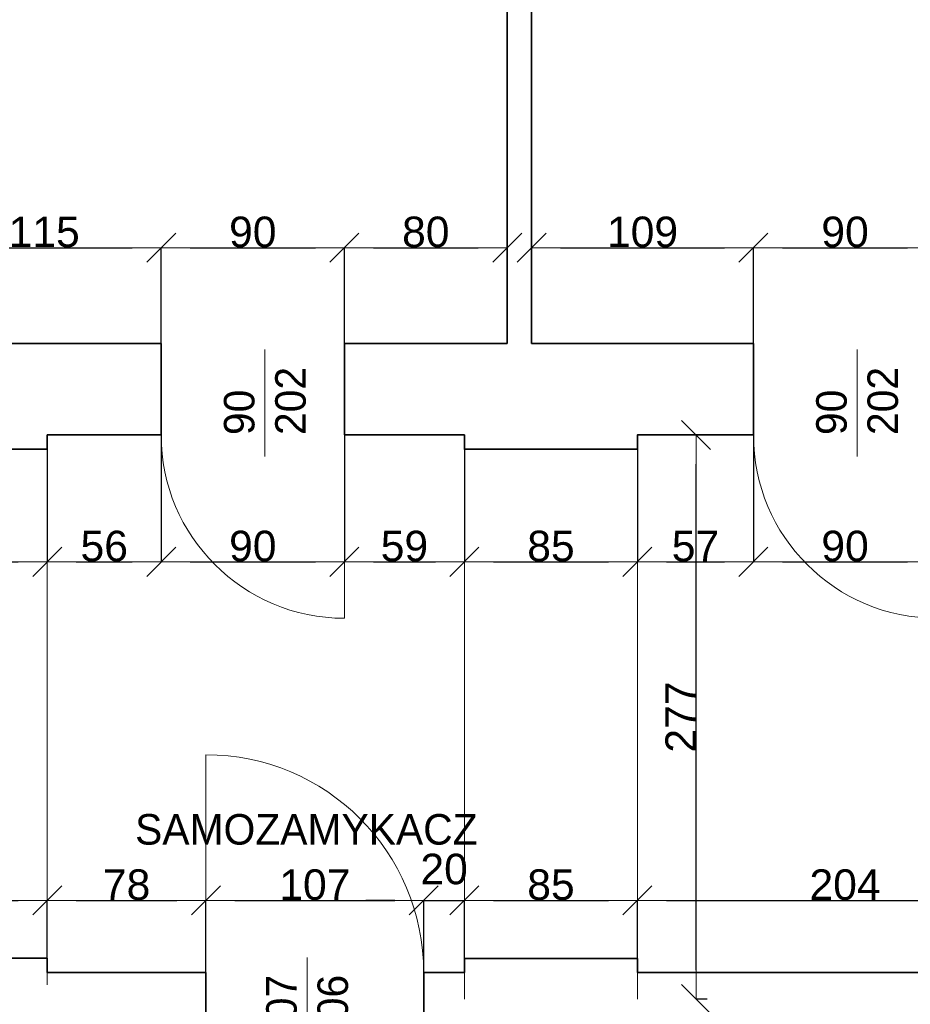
# Model space of a CAD drawing. Header units: metres. Extents: x 7506757 to 756746378, y 5735207 to 582114514.
# Tile 129 of 256: x 7700269 to 7704645, y 5830388 to 5835223. Entities that reach past the tile are written whole.
import ezdxf

# ---------------------------------------------------------------- set-up
doc = ezdxf.new("R2010")
doc.units = ezdxf.units.M
doc.header["$MEASUREMENT"] = 0
doc.header["$PDMODE"] = 2
doc.layers.get('0').update_dxf_attribs({"color": 250, "linetype": 'CONTINUOUS', "lineweight": 100, "plot": 0})
doc.layers.get('Defpoints').update_dxf_attribs({"linetype": 'CONTINUOUS'})
for name, color, linetype, lineweight in [('7 - linia widok1', 7, 'CONTINUOUS', 13), ('M_OCIANA6', 5, 'CONTINUOUS', 35), ('m_umeblowanie1', 7, 'CONTINUOUS', 13), ('opis1', 7, 'CONTINUOUS', 13), ('WYMIARY', 8, 'CONTINUOUS', 13)]:
    doc.layers.add(name, color=color, linetype=linetype, lineweight=lineweight)
doc.layers.add('PWYMIAR', color=7, linetype='CONTINUOUS')
doc.styles.add('GENERATED_STYLE_1', font='arial.ttf')
doc.styles.add('GENERATED_STYLE_2', font='txt')
doc.dimstyles.new('GENERATED_STYLE__1', dxfattribs={"dimtxt": 150, "dimasz": 142.5, "dimexe": 0.18, "dimexo": 0, "dimgap": 0.09, "dimtad": 1, "dimdec": 0, "dimlfac": 0.1, "dimzin": 0, "dimdsep": 46, "dimtxsty": 'GENERATED_STYLE_1', "dimblk": 'ARROWHEAD_6', "dimblk1": 'ARROWHEAD_6', "dimblk2": 'ARROWHEAD_6', "dimcen": 0.09, "dimclrd": 251, "dimclre": 251, "dimclrt": 7, "dimazin": 0, "dimtfac": 1, "dimtdec": 4, "dimtmove": 0, "dimatfit": 3, "dimfxl": 0, "dimtolj": 1, "dimtzin": 0, "dimarcsym": 0})
doc.dimstyles.new('GENERATED_STYLE__2', dxfattribs={"dimtxt": 150, "dimasz": 142.5, "dimexe": 0.18, "dimexo": 0, "dimgap": 0.09, "dimtad": 1, "dimtih": 1, "dimtoh": 1, "dimdec": 0, "dimlfac": 0.1, "dimzin": 0, "dimdsep": 46, "dimtxsty": 'GENERATED_STYLE_1', "dimblk": 'ARROWHEAD_6', "dimblk1": 'ARROWHEAD_6', "dimblk2": 'ARROWHEAD_6', "dimcen": 0.09, "dimclrd": 251, "dimclre": 251, "dimclrt": 7, "dimazin": 0, "dimtfac": 1, "dimtdec": 4, "dimtmove": 0, "dimatfit": 3, "dimfxl": 0, "dimtolj": 1, "dimtzin": 0, "dimarcsym": 0})
doc.dimstyles.new('GENERATED_STYLE__4', dxfattribs={"dimtxt": 150, "dimasz": 142.5, "dimexe": 0.18, "dimexo": 0, "dimgap": 0.09, "dimtad": 1, "dimtih": 1, "dimtoh": 1, "dimdec": 0, "dimlfac": 0.1, "dimzin": 0, "dimdsep": 46, "dimtxsty": 'GENERATED_STYLE_1', "dimblk": 'ARROWHEAD_6', "dimblk1": 'ARROWHEAD_6', "dimblk2": 'ARROWHEAD_6', "dimcen": 0.09, "dimclrd": 251, "dimclre": 251, "dimclrt": 7, "dimazin": 0, "dimtfac": 1, "dimtdec": 4, "dimtmove": 2, "dimatfit": 3, "dimfxl": 0, "dimtolj": 1, "dimtzin": 0, "dimarcsym": 0})

# ---------------------------------------------------------------- blocks, each defined once
blk = doc.blocks.new('ARROWHEAD_6')
at = {"color": 0, "linetype": 'Continuous', "lineweight": 0}
for p, q in [((-0.5, -0.5), (0.5, 0.5)), ((0, 0), (-1, 0))]:
    blk.add_line(p, q, dxfattribs=at)
blk = doc.blocks.new('*D5821')
at = {"layer": 'Defpoints', "color": 0, "linetype": 'Continuous', "transparency": 16777216}
for p in [(7700404.6, 5833184), (7699544.6, 5833114), (7700404.6, 5832561.2)]:
    blk.add_point(p, dxfattribs=at)
at = {"layer": 'PWYMIAR', "color": 251, "linetype": 'Continuous', "lineweight": -2, "transparency": 16777216}
for p, q in [((7700404.6, 5833184), (7700404.6, 5832561)), ((7699544.6, 5833114), (7699544.6, 5832561)), ((7699687.1, 5832561.2), (7700262.1, 5832561.2))]:
    blk.add_line(p, q, dxfattribs=at)
at = {"layer": 'PWYMIAR', "color": 251, "linetype": 'Continuous', "lineweight": -2, "transparency": 16777216, "xscale": 142.5, "yscale": 142.5, "zscale": 142.5, "rotation": 180}
blk.add_blockref('ARROWHEAD_6', (7699544.6, 5832561.2), dxfattribs=at)
at = {"layer": 'PWYMIAR', "color": 251, "linetype": 'Continuous', "lineweight": -2, "transparency": 16777216, "xscale": 142.5, "yscale": 142.5, "zscale": 142.5}
blk.add_blockref('ARROWHEAD_6', (7700404.6, 5832561.2), dxfattribs=at)
at = {"layer": 'PWYMIAR', "color": 7, "linetype": 'Continuous', "lineweight": 13, "transparency": 16777216, "insert": (7699974.6, 5832637.9), "char_height": 150, "attachment_point": 5, "style": 'GENERATED_STYLE_1'}
blk.add_mtext('\\A1;86', dxfattribs=at)
blk = doc.blocks.new('*D5822')
at = {"layer": 'Defpoints', "color": 0, "linetype": 'Continuous', "transparency": 16777216}
for p in [(7700404.6, 5833184), (7700964.6, 5833184), (7700964.6, 5832561.2)]:
    blk.add_point(p, dxfattribs=at)
at = {"layer": 'PWYMIAR', "color": 251, "linetype": 'Continuous', "lineweight": -2, "transparency": 16777216}
for p, q in [((7700404.6, 5833184), (7700404.6, 5832561)), ((7700964.6, 5833184), (7700964.6, 5832561)), ((7700547.1, 5832561.2), (7700822.1, 5832561.2))]:
    blk.add_line(p, q, dxfattribs=at)
at = {"layer": 'PWYMIAR', "color": 251, "linetype": 'Continuous', "lineweight": -2, "transparency": 16777216, "xscale": 142.5, "yscale": 142.5, "zscale": 142.5, "rotation": 180}
blk.add_blockref('ARROWHEAD_6', (7700404.6, 5832561.2), dxfattribs=at)
at = {"layer": 'PWYMIAR', "color": 251, "linetype": 'Continuous', "lineweight": -2, "transparency": 16777216, "xscale": 142.5, "yscale": 142.5, "zscale": 142.5}
blk.add_blockref('ARROWHEAD_6', (7700964.6, 5832561.2), dxfattribs=at)
at = {"layer": 'PWYMIAR', "color": 7, "linetype": 'Continuous', "lineweight": 13, "transparency": 16777216, "insert": (7700684.6, 5832637.9), "char_height": 150, "attachment_point": 5, "style": 'GENERATED_STYLE_1'}
blk.add_mtext('\\A1;56', dxfattribs=at)
blk = doc.blocks.new('*D5823')
at = {"layer": 'Defpoints', "color": 0, "linetype": 'Continuous', "transparency": 16777216}
for p in [(7700964.6, 5833184), (7701864.6, 5833184), (7701864.6, 5832561.2)]:
    blk.add_point(p, dxfattribs=at)
at = {"layer": 'PWYMIAR', "color": 251, "linetype": 'Continuous', "lineweight": -2, "transparency": 16777216}
for p, q in [((7700964.6, 5833184), (7700964.6, 5832561)), ((7701864.6, 5833184), (7701864.6, 5832561)), ((7701107.1, 5832561.2), (7701722.1, 5832561.2))]:
    blk.add_line(p, q, dxfattribs=at)
at = {"layer": 'PWYMIAR', "color": 251, "linetype": 'Continuous', "lineweight": -2, "transparency": 16777216, "xscale": 142.5, "yscale": 142.5, "zscale": 142.5, "rotation": 180}
blk.add_blockref('ARROWHEAD_6', (7700964.6, 5832561.2), dxfattribs=at)
at = {"layer": 'PWYMIAR', "color": 251, "linetype": 'Continuous', "lineweight": -2, "transparency": 16777216, "xscale": 142.5, "yscale": 142.5, "zscale": 142.5}
blk.add_blockref('ARROWHEAD_6', (7701864.6, 5832561.2), dxfattribs=at)
at = {"layer": 'PWYMIAR', "color": 7, "linetype": 'Continuous', "lineweight": 13, "transparency": 16777216, "insert": (7701414.6, 5832637.9), "char_height": 150, "attachment_point": 5, "style": 'GENERATED_STYLE_1'}
blk.add_mtext('\\A1;90', dxfattribs=at)
blk = doc.blocks.new('*D5824')
at = {"layer": 'Defpoints', "color": 0, "linetype": 'Continuous', "transparency": 16777216}
for p in [(7701864.6, 5833184), (7702454.6, 5833114), (7702454.6, 5832561.2)]:
    blk.add_point(p, dxfattribs=at)
at = {"layer": 'PWYMIAR', "color": 251, "linetype": 'Continuous', "lineweight": -2, "transparency": 16777216}
for p, q in [((7701864.6, 5833184), (7701864.6, 5832561)), ((7702454.6, 5833114), (7702454.6, 5832561)), ((7702007.1, 5832561.2), (7702312.1, 5832561.2))]:
    blk.add_line(p, q, dxfattribs=at)
at = {"layer": 'PWYMIAR', "color": 251, "linetype": 'Continuous', "lineweight": -2, "transparency": 16777216, "xscale": 142.5, "yscale": 142.5, "zscale": 142.5, "rotation": 180}
blk.add_blockref('ARROWHEAD_6', (7701864.6, 5832561.2), dxfattribs=at)
at = {"layer": 'PWYMIAR', "color": 251, "linetype": 'Continuous', "lineweight": -2, "transparency": 16777216, "xscale": 142.5, "yscale": 142.5, "zscale": 142.5}
blk.add_blockref('ARROWHEAD_6', (7702454.6, 5832561.2), dxfattribs=at)
at = {"layer": 'PWYMIAR', "color": 7, "linetype": 'Continuous', "lineweight": 13, "transparency": 16777216, "insert": (7702159.6, 5832637.9), "char_height": 150, "attachment_point": 5, "style": 'GENERATED_STYLE_1'}
blk.add_mtext('\\A1;59', dxfattribs=at)
blk = doc.blocks.new('*D5825')
at = {"layer": 'Defpoints', "color": 0, "linetype": 'Continuous', "transparency": 16777216}
for p in [(7703304.6, 5833184), (7702454.6, 5833114), (7703304.6, 5832561.2)]:
    blk.add_point(p, dxfattribs=at)
at = {"layer": 'PWYMIAR', "color": 251, "linetype": 'Continuous', "lineweight": -2, "transparency": 16777216}
for p, q in [((7703304.6, 5833184), (7703304.6, 5832561)), ((7702454.6, 5833114), (7702454.6, 5832561)), ((7702597.1, 5832561.2), (7703162.1, 5832561.2))]:
    blk.add_line(p, q, dxfattribs=at)
at = {"layer": 'PWYMIAR', "color": 251, "linetype": 'Continuous', "lineweight": -2, "transparency": 16777216, "xscale": 142.5, "yscale": 142.5, "zscale": 142.5, "rotation": 180}
blk.add_blockref('ARROWHEAD_6', (7702454.6, 5832561.2), dxfattribs=at)
at = {"layer": 'PWYMIAR', "color": 251, "linetype": 'Continuous', "lineweight": -2, "transparency": 16777216, "xscale": 142.5, "yscale": 142.5, "zscale": 142.5}
blk.add_blockref('ARROWHEAD_6', (7703304.6, 5832561.2), dxfattribs=at)
at = {"layer": 'PWYMIAR', "color": 7, "linetype": 'Continuous', "lineweight": 13, "transparency": 16777216, "insert": (7702879.6, 5832637.9), "char_height": 150, "attachment_point": 5, "style": 'GENERATED_STYLE_1'}
blk.add_mtext('\\A1;85', dxfattribs=at)
blk = doc.blocks.new('*D5826')
at = {"layer": 'Defpoints', "color": 0, "linetype": 'Continuous', "transparency": 16777216}
for p in [(7703304.6, 5833184), (7703874.6, 5833184), (7703874.6, 5832561.2)]:
    blk.add_point(p, dxfattribs=at)
at = {"layer": 'PWYMIAR', "color": 251, "linetype": 'Continuous', "lineweight": -2, "transparency": 16777216}
for p, q in [((7703304.6, 5833184), (7703304.6, 5832561)), ((7703874.6, 5833184), (7703874.6, 5832561)), ((7703447.1, 5832561.2), (7703732.1, 5832561.2))]:
    blk.add_line(p, q, dxfattribs=at)
at = {"layer": 'PWYMIAR', "color": 251, "linetype": 'Continuous', "lineweight": -2, "transparency": 16777216, "xscale": 142.5, "yscale": 142.5, "zscale": 142.5, "rotation": 180}
blk.add_blockref('ARROWHEAD_6', (7703304.6, 5832561.2), dxfattribs=at)
at = {"layer": 'PWYMIAR', "color": 251, "linetype": 'Continuous', "lineweight": -2, "transparency": 16777216, "xscale": 142.5, "yscale": 142.5, "zscale": 142.5}
blk.add_blockref('ARROWHEAD_6', (7703874.6, 5832561.2), dxfattribs=at)
at = {"layer": 'PWYMIAR', "color": 7, "linetype": 'Continuous', "lineweight": 13, "transparency": 16777216, "insert": (7703589.6, 5832637.6), "char_height": 150, "attachment_point": 5, "style": 'GENERATED_STYLE_1'}
blk.add_mtext('\\A1;57', dxfattribs=at)
blk = doc.blocks.new('*D5827')
at = {"layer": 'Defpoints', "color": 0, "linetype": 'Continuous', "transparency": 16777216}
for p in [(7703874.6, 5833184), (7704774.6, 5833184), (7704774.6, 5832561.2)]:
    blk.add_point(p, dxfattribs=at)
at = {"layer": 'PWYMIAR', "color": 251, "linetype": 'Continuous', "lineweight": -2, "transparency": 16777216}
for p, q in [((7703874.6, 5833184), (7703874.6, 5832561)), ((7704774.6, 5833184), (7704774.6, 5832561)), ((7704017.1, 5832561.2), (7704632.1, 5832561.2))]:
    blk.add_line(p, q, dxfattribs=at)
at = {"layer": 'PWYMIAR', "color": 251, "linetype": 'Continuous', "lineweight": -2, "transparency": 16777216, "xscale": 142.5, "yscale": 142.5, "zscale": 142.5, "rotation": 180}
blk.add_blockref('ARROWHEAD_6', (7703874.6, 5832561.2), dxfattribs=at)
at = {"layer": 'PWYMIAR', "color": 251, "linetype": 'Continuous', "lineweight": -2, "transparency": 16777216, "xscale": 142.5, "yscale": 142.5, "zscale": 142.5}
blk.add_blockref('ARROWHEAD_6', (7704774.6, 5832561.2), dxfattribs=at)
at = {"layer": 'PWYMIAR', "color": 7, "linetype": 'Continuous', "lineweight": 13, "transparency": 16777216, "insert": (7704324.6, 5832637.9), "char_height": 150, "attachment_point": 5, "style": 'GENERATED_STYLE_1'}
blk.add_mtext('\\A1;90', dxfattribs=at)
blk = doc.blocks.new('*D5868')
at = {"layer": 'Defpoints', "color": 0, "linetype": 'Continuous', "transparency": 16777216}
for p in [(7700964.6, 5834103.7), (7699814.6, 5833634), (7700964.6, 5833634)]:
    blk.add_point(p, dxfattribs=at)
at = {"layer": 'PWYMIAR', "color": 251, "linetype": 'Continuous', "lineweight": -2, "transparency": 16777216}
for p, q in [((7699814.6, 5833634), (7699814.6, 5834103.9)), ((7699957.1, 5834103.7), (7700822.1, 5834103.7)), ((7700964.6, 5833634), (7700964.6, 5834103.9))]:
    blk.add_line(p, q, dxfattribs=at)
at = {"layer": 'PWYMIAR', "color": 251, "linetype": 'Continuous', "lineweight": -2, "transparency": 16777216, "xscale": 142.5, "yscale": 142.5, "zscale": 142.5, "rotation": 180}
blk.add_blockref('ARROWHEAD_6', (7699814.6, 5834103.7), dxfattribs=at)
at = {"layer": 'PWYMIAR', "color": 251, "linetype": 'Continuous', "lineweight": -2, "transparency": 16777216, "xscale": 142.5, "yscale": 142.5, "zscale": 142.5}
blk.add_blockref('ARROWHEAD_6', (7700964.6, 5834103.7), dxfattribs=at)
at = {"layer": 'PWYMIAR', "color": 7, "linetype": 'Continuous', "lineweight": 13, "transparency": 16777216, "insert": (7700389.6, 5834180.4), "char_height": 150, "attachment_point": 5, "style": 'GENERATED_STYLE_1'}
blk.add_mtext('\\A1;115', dxfattribs=at)
blk = doc.blocks.new('*D5869')
at = {"layer": 'Defpoints', "color": 0, "linetype": 'Continuous', "transparency": 16777216}
for p in [(7701864.6, 5834103.7), (7700964.6, 5833634), (7701864.6, 5833634)]:
    blk.add_point(p, dxfattribs=at)
at = {"layer": 'PWYMIAR', "color": 251, "linetype": 'Continuous', "lineweight": -2, "transparency": 16777216}
for p, q in [((7700964.6, 5833634), (7700964.6, 5834103.9)), ((7701107.1, 5834103.7), (7701722.1, 5834103.7)), ((7701864.6, 5833634), (7701864.6, 5834103.9))]:
    blk.add_line(p, q, dxfattribs=at)
at = {"layer": 'PWYMIAR', "color": 251, "linetype": 'Continuous', "lineweight": -2, "transparency": 16777216, "xscale": 142.5, "yscale": 142.5, "zscale": 142.5, "rotation": 180}
blk.add_blockref('ARROWHEAD_6', (7700964.6, 5834103.7), dxfattribs=at)
at = {"layer": 'PWYMIAR', "color": 251, "linetype": 'Continuous', "lineweight": -2, "transparency": 16777216, "xscale": 142.5, "yscale": 142.5, "zscale": 142.5}
blk.add_blockref('ARROWHEAD_6', (7701864.6, 5834103.7), dxfattribs=at)
at = {"layer": 'PWYMIAR', "color": 7, "linetype": 'Continuous', "lineweight": 13, "transparency": 16777216, "insert": (7701414.6, 5834180.4), "char_height": 150, "attachment_point": 5, "style": 'GENERATED_STYLE_1'}
blk.add_mtext('\\A1;90', dxfattribs=at)
blk = doc.blocks.new('*D5870')
at = {"layer": 'Defpoints', "color": 0, "linetype": 'Continuous', "transparency": 16777216}
for p in [(7702664.6, 5834103.7), (7701864.6, 5833634), (7702664.6, 5833634)]:
    blk.add_point(p, dxfattribs=at)
at = {"layer": 'PWYMIAR', "color": 251, "linetype": 'Continuous', "lineweight": -2, "transparency": 16777216}
for p, q in [((7701864.6, 5833634), (7701864.6, 5834103.9)), ((7702007.1, 5834103.7), (7702522.1, 5834103.7)), ((7702664.6, 5833634), (7702664.6, 5834103.9))]:
    blk.add_line(p, q, dxfattribs=at)
at = {"layer": 'PWYMIAR', "color": 251, "linetype": 'Continuous', "lineweight": -2, "transparency": 16777216, "xscale": 142.5, "yscale": 142.5, "zscale": 142.5, "rotation": 180}
blk.add_blockref('ARROWHEAD_6', (7701864.6, 5834103.7), dxfattribs=at)
at = {"layer": 'PWYMIAR', "color": 251, "linetype": 'Continuous', "lineweight": -2, "transparency": 16777216, "xscale": 142.5, "yscale": 142.5, "zscale": 142.5}
blk.add_blockref('ARROWHEAD_6', (7702664.6, 5834103.7), dxfattribs=at)
at = {"layer": 'PWYMIAR', "color": 7, "linetype": 'Continuous', "lineweight": 13, "transparency": 16777216, "insert": (7702264.6, 5834180.4), "char_height": 150, "attachment_point": 5, "style": 'GENERATED_STYLE_1'}
blk.add_mtext('\\A1;80', dxfattribs=at)
blk = doc.blocks.new('*D5871')
at = {"layer": 'Defpoints', "color": 0, "linetype": 'Continuous', "transparency": 16777216}
for p in [(7703874.6, 5834103.7), (7702784.6, 5833634), (7703874.6, 5833634)]:
    blk.add_point(p, dxfattribs=at)
at = {"layer": 'PWYMIAR', "color": 251, "linetype": 'Continuous', "lineweight": -2, "transparency": 16777216}
for p, q in [((7702784.6, 5833634), (7702784.6, 5834103.9)), ((7702927.1, 5834103.7), (7703732.1, 5834103.7)), ((7703874.6, 5833634), (7703874.6, 5834103.9))]:
    blk.add_line(p, q, dxfattribs=at)
at = {"layer": 'PWYMIAR', "color": 251, "linetype": 'Continuous', "lineweight": -2, "transparency": 16777216, "xscale": 142.5, "yscale": 142.5, "zscale": 142.5, "rotation": 180}
blk.add_blockref('ARROWHEAD_6', (7702784.6, 5834103.7), dxfattribs=at)
at = {"layer": 'PWYMIAR', "color": 251, "linetype": 'Continuous', "lineweight": -2, "transparency": 16777216, "xscale": 142.5, "yscale": 142.5, "zscale": 142.5}
blk.add_blockref('ARROWHEAD_6', (7703874.6, 5834103.7), dxfattribs=at)
at = {"layer": 'PWYMIAR', "color": 7, "linetype": 'Continuous', "lineweight": 13, "transparency": 16777216, "insert": (7703329.6, 5834180.4), "char_height": 150, "attachment_point": 5, "style": 'GENERATED_STYLE_1'}
blk.add_mtext('\\A1;109', dxfattribs=at)
blk = doc.blocks.new('*D5872')
at = {"layer": 'Defpoints', "color": 0, "linetype": 'Continuous', "transparency": 16777216}
for p in [(7704774.6, 5834103.7), (7703874.6, 5833634), (7704774.6, 5833634)]:
    blk.add_point(p, dxfattribs=at)
at = {"layer": 'PWYMIAR', "color": 251, "linetype": 'Continuous', "lineweight": -2, "transparency": 16777216}
for p, q in [((7703874.6, 5833634), (7703874.6, 5834103.9)), ((7704017.1, 5834103.7), (7704632.1, 5834103.7)), ((7704774.6, 5833634), (7704774.6, 5834103.9))]:
    blk.add_line(p, q, dxfattribs=at)
at = {"layer": 'PWYMIAR', "color": 251, "linetype": 'Continuous', "lineweight": -2, "transparency": 16777216, "xscale": 142.5, "yscale": 142.5, "zscale": 142.5, "rotation": 180}
blk.add_blockref('ARROWHEAD_6', (7703874.6, 5834103.7), dxfattribs=at)
at = {"layer": 'PWYMIAR', "color": 251, "linetype": 'Continuous', "lineweight": -2, "transparency": 16777216, "xscale": 142.5, "yscale": 142.5, "zscale": 142.5}
blk.add_blockref('ARROWHEAD_6', (7704774.6, 5834103.7), dxfattribs=at)
at = {"layer": 'PWYMIAR', "color": 7, "linetype": 'Continuous', "lineweight": 13, "transparency": 16777216, "insert": (7704324.6, 5834180.4), "char_height": 150, "attachment_point": 5, "style": 'GENERATED_STYLE_1'}
blk.add_mtext('\\A1;90', dxfattribs=at)
blk = doc.blocks.new('*D5959')
at = {"layer": 'Defpoints', "color": 0, "linetype": 'Continuous', "transparency": 16777216}
for p in [(7700404.6, 5830898.4), (7699544.6, 5830614.6), (7700404.6, 5830614.6)]:
    blk.add_point(p, dxfattribs=at)
at = {"layer": 'PWYMIAR', "color": 251, "linetype": 'Continuous', "lineweight": -2, "transparency": 16777216}
for p, q in [((7699544.6, 5830614.6), (7699544.6, 5830898.6)), ((7699687.1, 5830898.4), (7700262.1, 5830898.4)), ((7700404.6, 5830614.6), (7700404.6, 5830898.6))]:
    blk.add_line(p, q, dxfattribs=at)
at = {"layer": 'PWYMIAR', "color": 251, "linetype": 'Continuous', "lineweight": -2, "transparency": 16777216, "xscale": 142.5, "yscale": 142.5, "zscale": 142.5, "rotation": 180}
blk.add_blockref('ARROWHEAD_6', (7699544.6, 5830898.4), dxfattribs=at)
at = {"layer": 'PWYMIAR', "color": 251, "linetype": 'Continuous', "lineweight": -2, "transparency": 16777216, "xscale": 142.5, "yscale": 142.5, "zscale": 142.5}
blk.add_blockref('ARROWHEAD_6', (7700404.6, 5830898.4), dxfattribs=at)
at = {"layer": 'PWYMIAR', "color": 7, "linetype": 'Continuous', "lineweight": 13, "transparency": 16777216, "insert": (7699974.6, 5830975.1), "char_height": 150, "attachment_point": 5, "style": 'GENERATED_STYLE_1'}
blk.add_mtext('\\A1;86', dxfattribs=at)
blk = doc.blocks.new('*D5960')
at = {"layer": 'Defpoints', "color": 0, "linetype": 'Continuous', "transparency": 16777216}
for p in [(7701184.6, 5830898.4), (7700404.6, 5830614.6), (7701184.6, 5830544)]:
    blk.add_point(p, dxfattribs=at)
at = {"layer": 'PWYMIAR', "color": 251, "linetype": 'Continuous', "lineweight": -2, "transparency": 16777216}
for p, q in [((7700404.6, 5830614.6), (7700404.6, 5830898.6)), ((7700547.1, 5830898.4), (7701042.1, 5830898.4)), ((7701184.6, 5830544), (7701184.6, 5830898.6))]:
    blk.add_line(p, q, dxfattribs=at)
at = {"layer": 'PWYMIAR', "color": 251, "linetype": 'Continuous', "lineweight": -2, "transparency": 16777216, "xscale": 142.5, "yscale": 142.5, "zscale": 142.5, "rotation": 180}
blk.add_blockref('ARROWHEAD_6', (7700404.6, 5830898.4), dxfattribs=at)
at = {"layer": 'PWYMIAR', "color": 251, "linetype": 'Continuous', "lineweight": -2, "transparency": 16777216, "xscale": 142.5, "yscale": 142.5, "zscale": 142.5}
blk.add_blockref('ARROWHEAD_6', (7701184.6, 5830898.4), dxfattribs=at)
at = {"layer": 'PWYMIAR', "color": 7, "linetype": 'Continuous', "lineweight": 13, "transparency": 16777216, "insert": (7700794.6, 5830975.1), "char_height": 150, "attachment_point": 5, "style": 'GENERATED_STYLE_1'}
blk.add_mtext('\\A1;78', dxfattribs=at)
blk = doc.blocks.new('*D5961')
at = {"layer": 'Defpoints', "color": 0, "linetype": 'Continuous', "transparency": 16777216}
for p in [(7702254.6, 5830898.4), (7701184.6, 5830544), (7702254.6, 5830544)]:
    blk.add_point(p, dxfattribs=at)
at = {"layer": 'PWYMIAR', "color": 251, "linetype": 'Continuous', "lineweight": -2, "transparency": 16777216}
for p, q in [((7701184.6, 5830544), (7701184.6, 5830898.6)), ((7701327.1, 5830898.4), (7702112.1, 5830898.4)), ((7702254.6, 5830544), (7702254.6, 5830898.6))]:
    blk.add_line(p, q, dxfattribs=at)
at = {"layer": 'PWYMIAR', "color": 251, "linetype": 'Continuous', "lineweight": -2, "transparency": 16777216, "xscale": 142.5, "yscale": 142.5, "zscale": 142.5, "rotation": 180}
blk.add_blockref('ARROWHEAD_6', (7701184.6, 5830898.4), dxfattribs=at)
at = {"layer": 'PWYMIAR', "color": 251, "linetype": 'Continuous', "lineweight": -2, "transparency": 16777216, "xscale": 142.5, "yscale": 142.5, "zscale": 142.5}
blk.add_blockref('ARROWHEAD_6', (7702254.6, 5830898.4), dxfattribs=at)
at = {"layer": 'PWYMIAR', "color": 7, "linetype": 'Continuous', "lineweight": 13, "transparency": 16777216, "insert": (7701719.6, 5830975.1), "char_height": 150, "attachment_point": 5, "style": 'GENERATED_STYLE_1'}
blk.add_mtext('\\A1;107', dxfattribs=at)
blk = doc.blocks.new('*D5962')
at = {"layer": 'Defpoints', "color": 0, "linetype": 'Continuous', "transparency": 16777216}
for p in [(7702454.6, 5830898.4), (7702454.6, 5830614), (7702254.6, 5830544)]:
    blk.add_point(p, dxfattribs=at)
at = {"layer": 'PWYMIAR', "color": 251, "linetype": 'Continuous', "lineweight": -2, "transparency": 16777216}
for p, q in [((7702112.1, 5830898.4), (7701969.6, 5830898.4)), ((7702254.6, 5830544), (7702254.6, 5830898.6)), ((7702254.6, 5830898.4), (7702454.6, 5830898.4)), ((7702454.6, 5830614), (7702454.6, 5830898.6)), ((7702597.1, 5830898.4), (7702739.6, 5830898.4))]:
    blk.add_line(p, q, dxfattribs=at)
at = {"layer": 'PWYMIAR', "color": 251, "linetype": 'Continuous', "lineweight": -2, "transparency": 16777216, "xscale": 142.5, "yscale": 142.5, "zscale": 142.5}
blk.add_blockref('ARROWHEAD_6', (7702254.6, 5830898.4), dxfattribs=at)
at = {"layer": 'PWYMIAR', "color": 251, "linetype": 'Continuous', "lineweight": -2, "transparency": 16777216, "xscale": 142.5, "yscale": 142.5, "zscale": 142.5, "rotation": 180}
blk.add_blockref('ARROWHEAD_6', (7702454.6, 5830898.4), dxfattribs=at)
at = {"layer": 'PWYMIAR', "color": 7, "linetype": 'Continuous', "lineweight": 13, "transparency": 16777216, "insert": (7702354.6, 5831051.8), "char_height": 150, "attachment_point": 5, "style": 'GENERATED_STYLE_1'}
blk.add_mtext('\\A1;20', dxfattribs=at)
blk = doc.blocks.new('*D5963')
at = {"layer": 'Defpoints', "color": 0, "linetype": 'Continuous', "transparency": 16777216}
for p in [(7703304.6, 5830898.4), (7702454.6, 5830614), (7703304.6, 5830614)]:
    blk.add_point(p, dxfattribs=at)
at = {"layer": 'PWYMIAR', "color": 251, "linetype": 'Continuous', "lineweight": -2, "transparency": 16777216}
for p, q in [((7702454.6, 5830614), (7702454.6, 5830898.6)), ((7702597.1, 5830898.4), (7703162.1, 5830898.4)), ((7703304.6, 5830614), (7703304.6, 5830898.6))]:
    blk.add_line(p, q, dxfattribs=at)
at = {"layer": 'PWYMIAR', "color": 251, "linetype": 'Continuous', "lineweight": -2, "transparency": 16777216, "xscale": 142.5, "yscale": 142.5, "zscale": 142.5, "rotation": 180}
blk.add_blockref('ARROWHEAD_6', (7702454.6, 5830898.4), dxfattribs=at)
at = {"layer": 'PWYMIAR', "color": 251, "linetype": 'Continuous', "lineweight": -2, "transparency": 16777216, "xscale": 142.5, "yscale": 142.5, "zscale": 142.5}
blk.add_blockref('ARROWHEAD_6', (7703304.6, 5830898.4), dxfattribs=at)
at = {"layer": 'PWYMIAR', "color": 7, "linetype": 'Continuous', "lineweight": 13, "transparency": 16777216, "insert": (7702879.6, 5830975.1), "char_height": 150, "attachment_point": 5, "style": 'GENERATED_STYLE_1'}
blk.add_mtext('\\A1;85', dxfattribs=at)
blk = doc.blocks.new('*D5964')
at = {"layer": 'Defpoints', "color": 0, "linetype": 'Continuous', "transparency": 16777216}
for p in [(7705344.6, 5830898.4), (7703304.6, 5830614), (7705344.6, 5830414)]:
    blk.add_point(p, dxfattribs=at)
at = {"layer": 'PWYMIAR', "color": 251, "linetype": 'Continuous', "lineweight": -2, "transparency": 16777216}
for p, q in [((7703304.6, 5830614), (7703304.6, 5830898.6)), ((7703447.1, 5830898.4), (7705202.1, 5830898.4)), ((7705344.6, 5830414), (7705344.6, 5830898.6))]:
    blk.add_line(p, q, dxfattribs=at)
at = {"layer": 'PWYMIAR', "color": 251, "linetype": 'Continuous', "lineweight": -2, "transparency": 16777216, "xscale": 142.5, "yscale": 142.5, "zscale": 142.5, "rotation": 180}
blk.add_blockref('ARROWHEAD_6', (7703304.6, 5830898.4), dxfattribs=at)
at = {"layer": 'PWYMIAR', "color": 251, "linetype": 'Continuous', "lineweight": -2, "transparency": 16777216, "xscale": 142.5, "yscale": 142.5, "zscale": 142.5}
blk.add_blockref('ARROWHEAD_6', (7705344.6, 5830898.4), dxfattribs=at)
at = {"layer": 'PWYMIAR', "color": 7, "linetype": 'Continuous', "lineweight": 13, "transparency": 16777216, "insert": (7704324.6, 5830975.1), "char_height": 150, "attachment_point": 5, "style": 'GENERATED_STYLE_1'}
blk.add_mtext('\\A1;204', dxfattribs=at)
blk = doc.blocks.new('*D5981')
at = {"layer": 'Defpoints', "color": 0, "linetype": 'Continuous', "transparency": 16777216}
for p in [(7703516.4, 5833184), (7703592.4, 5833184), (7703647.6, 5830414)]:
    blk.add_point(p, dxfattribs=at)
at = {"layer": 'PWYMIAR', "color": 251, "linetype": 'Continuous', "lineweight": -2, "transparency": 16777216}
for p, q in [((7703516.4, 5833184), (7703592.6, 5833184)), ((7703592.4, 5830556.5), (7703592.4, 5833041.5)), ((7703647.6, 5830414), (7703592.2, 5830414))]:
    blk.add_line(p, q, dxfattribs=at)
at = {"layer": 'PWYMIAR', "color": 251, "linetype": 'Continuous', "lineweight": -2, "transparency": 16777216, "xscale": 142.5, "yscale": 142.5, "zscale": 142.5}
for p, rotation in [((7703592.4, 5833184), 90), ((7703592.4, 5830414), 270)]:
    blk.add_blockref('ARROWHEAD_6', p, dxfattribs=dict(at, rotation=rotation))
at = {"layer": 'PWYMIAR', "color": 7, "linetype": 'Continuous', "lineweight": 13, "transparency": 16777216, "insert": (7703517, 5831799), "char_height": 150, "attachment_point": 5, "rotation": 90, "style": 'GENERATED_STYLE_1'}
blk.add_mtext('\\A1;277', dxfattribs=at)

msp = doc.modelspace()

# ---------------------------------------------------------------- linework, layer by layer
at = {"layer": '7 - linia widok1', "linetype": 'Continuous'}
for p, q in [((7701473.5, 5833603.6), (7701473.5, 5833079.1)), ((7704383.5, 5833603.6), (7704383.5, 5833079.1)), ((7701681, 5830618.5), (7701681, 5830094))]:
    msp.add_line(p, q, dxfattribs=at)
at = {"layer": 'M_OCIANA6', "linetype": 'Continuous'}
for p, q in [((7702664.6, 5837774), (7702664.6, 5833634)), ((7702784.6, 5837774), (7702784.6, 5833634)), ((7699814.6, 5833634), (7700964.6, 5833634)), ((7700964.6, 5833634), (7700964.6, 5833184)), ((7701864.6, 5833634), (7701864.6, 5833184)), ((7701864.6, 5833634), (7702664.6, 5833634)), ((7702784.6, 5833634), (7703874.6, 5833634)), ((7703874.6, 5833634), (7703874.6, 5833184)), ((7700964.6, 5833184), (7700404.6, 5833184)), ((7700404.6, 5833184), (7700404.6, 5833114)), ((7700404.6, 5833114), (7699544.6, 5833114)), ((7700404.6, 5830614.6), (7699544.6, 5830614.6)), ((7700404.6, 5830614.6), (7700404.6, 5830544)), ((7702454.6, 5830544), (7702454.6, 5830614)), ((7702454.6, 5830614), (7703304.6, 5830614)), ((7703304.6, 5830614), (7703304.6, 5830544)), ((7700404.6, 5830544), (7701184.6, 5830544)), ((7701184.6, 5830094), (7701184.6, 5830544)), ((7702254.6, 5830094), (7702254.6, 5830544)), ((7702254.6, 5830544), (7702454.6, 5830544)), ((7703304.6, 5830544), (7705344.6, 5830544))]:
    msp.add_line(p, q, dxfattribs=at)
at = {"layer": 'M_OCIANA6', "linetype": 'Continuous', "flags": 128}
msp.add_lwpolyline([(7703874.6, 5833184), (7703304.6, 5833184), (7703304.6, 5833114), (7702454.6, 5833114), (7702454.6, 5833184), (7701864.6, 5833184)], dxfattribs=at)
at = {"layer": 'm_umeblowanie1', "linetype": 'Continuous'}
for p, q in [((7701864.6, 5833184), (7701864.6, 5832284)), ((7701184.6, 5830544), (7701184.6, 5831614))]:
    msp.add_line(p, q, dxfattribs=at)
at = {"layer": 'm_umeblowanie1'}
for p, q in [((7700404.6, 5833114), (7700404.6, 5830484.6)), ((7702454.6, 5833114), (7702454.6, 5830414)), ((7703304.6, 5833114), (7703304.6, 5830414))]:
    msp.add_line(p, q, dxfattribs=at)
at = {"layer": 'm_umeblowanie1', "linetype": 'Continuous'}
for centre, radius, start, end in [((7701864.6, 5833184), 900, 180, 270), ((7704774.6, 5833184), 900, 180, 270), ((7701184.6, 5830544), 1070, 0, 90)]:
    msp.add_arc(centre, radius, start, end, dxfattribs=at)

# ---------------------------------------------------------------- texts
at = {"layer": 'opis1', "linetype": 'Continuous', "char_height": 150, "width": 563.056, "attachment_point": 1, "rotation": 90, "line_spacing_factor": 1.007581, "style": 'GENERATED_STYLE_2'}
for s, insert in [('{90\\P202}', (7701272.7, 5833183.6)), ('{90\\P202}', (7704182.7, 5833183.6)), ('{107\\P206}', (7701480.3, 5830198.5))]:
    msp.add_mtext(s, dxfattribs=dict(at, insert=insert))
at = {"layer": 'WYMIARY', "color": 11, "linetype": 'ByBlock', "lineweight": 18, "true_color": 0xf57f8e, "insert": (7700836.3, 5831322.6), "char_height": 150, "attachment_point": 1, "style": 'GENERATED_STYLE_2'}
msp.add_mtext('SAMOZAMYKACZ', dxfattribs=at)

# ---------------------------------------------------------------- dimensions: what is measured, and where the dimension line sits
at = {"layer": 'PWYMIAR', "color": 251, "linetype": 'Continuous', "lineweight": 13}
for base, p1, p2, dimstyle, picture, middle in [((7700964.6, 5834103.7), (7699814.6, 5833634), (7700964.6, 5833634), 'GENERATED_STYLE__2', '*D5868', (7700389.6, 5834180.4)), ((7701864.6, 5834103.7), (7700964.6, 5833634), (7701864.6, 5833634), 'GENERATED_STYLE__2', '*D5869', (7701414.6, 5834180.4)), ((7702664.6, 5834103.7), (7701864.6, 5833634), (7702664.6, 5833634), 'GENERATED_STYLE__2', '*D5870', (7702264.6, 5834180.4)), ((7703874.6, 5834103.7), (7702784.6, 5833634), (7703874.6, 5833634), 'GENERATED_STYLE__2', '*D5871', (7703329.6, 5834180.4)), ((7704774.6, 5834103.7), (7703874.6, 5833634), (7704774.6, 5833634), 'GENERATED_STYLE__2', '*D5872', (7704324.6, 5834180.4)), ((7700404.6, 5832561.2), (7699544.6, 5833114), (7700404.6, 5833184), 'GENERATED_STYLE__2', '*D5821', (7699974.6, 5832637.9)), ((7700964.6, 5832561.2), (7700404.6, 5833184), (7700964.6, 5833184), 'GENERATED_STYLE__2', '*D5822', (7700684.6, 5832637.9)), ((7701864.6, 5832561.2), (7700964.6, 5833184), (7701864.6, 5833184), 'GENERATED_STYLE__2', '*D5823', (7701414.6, 5832637.9)), ((7702454.6, 5832561.2), (7701864.6, 5833184), (7702454.6, 5833114), 'GENERATED_STYLE__2', '*D5824', (7702159.6, 5832637.9)), ((7703304.6, 5832561.2), (7702454.6, 5833114), (7703304.6, 5833184), 'GENERATED_STYLE__2', '*D5825', (7702879.6, 5832637.9)), ((7703874.6, 5832561.2), (7703304.6, 5833184), (7703874.6, 5833184), 'GENERATED_STYLE__2', '*D5826', (7703589.6, 5832637.6)), ((7704774.6, 5832561.2), (7703874.6, 5833184), (7704774.6, 5833184), 'GENERATED_STYLE__2', '*D5827', (7704324.6, 5832637.9)), ((7702454.6, 5830898.4), (7702254.6, 5830544), (7702454.6, 5830614), 'GENERATED_STYLE__4', '*D5962', (7702354.6, 5831051.8)), ((7700404.6, 5830898.4), (7699544.6, 5830614.6), (7700404.6, 5830614.6), 'GENERATED_STYLE__2', '*D5959', (7699974.6, 5830975.1)), ((7701184.6, 5830898.4), (7700404.6, 5830614.6), (7701184.6, 5830544), 'GENERATED_STYLE__2', '*D5960', (7700794.6, 5830975.1)), ((7702254.6, 5830898.4), (7701184.6, 5830544), (7702254.6, 5830544), 'GENERATED_STYLE__2', '*D5961', (7701719.6, 5830975.1)), ((7703304.6, 5830898.4), (7702454.6, 5830614), (7703304.6, 5830614), 'GENERATED_STYLE__2', '*D5963', (7702879.6, 5830975.1)), ((7705344.6, 5830898.4), (7703304.6, 5830614), (7705344.6, 5830414), 'GENERATED_STYLE__2', '*D5964', (7704324.6, 5830975.1))]:
    dim = msp.add_linear_dim(base=base, p1=p1, p2=p2, dimstyle=dimstyle, dxfattribs=at)
    dim.commit()
    dim.dimension.update_dxf_attribs({"geometry": picture, "text_midpoint": middle})
dim = msp.add_linear_dim(base=(7703592.4, 5833184), p1=(7703647.6, 5830414), p2=(7703516.4, 5833184), angle=90, dimstyle='GENERATED_STYLE__1', dxfattribs=at)
dim.commit()
dim.dimension.update_dxf_attribs({"geometry": '*D5981', "text_midpoint": (7703517, 5831799)})

doc.saveas('drawing.dxf')
